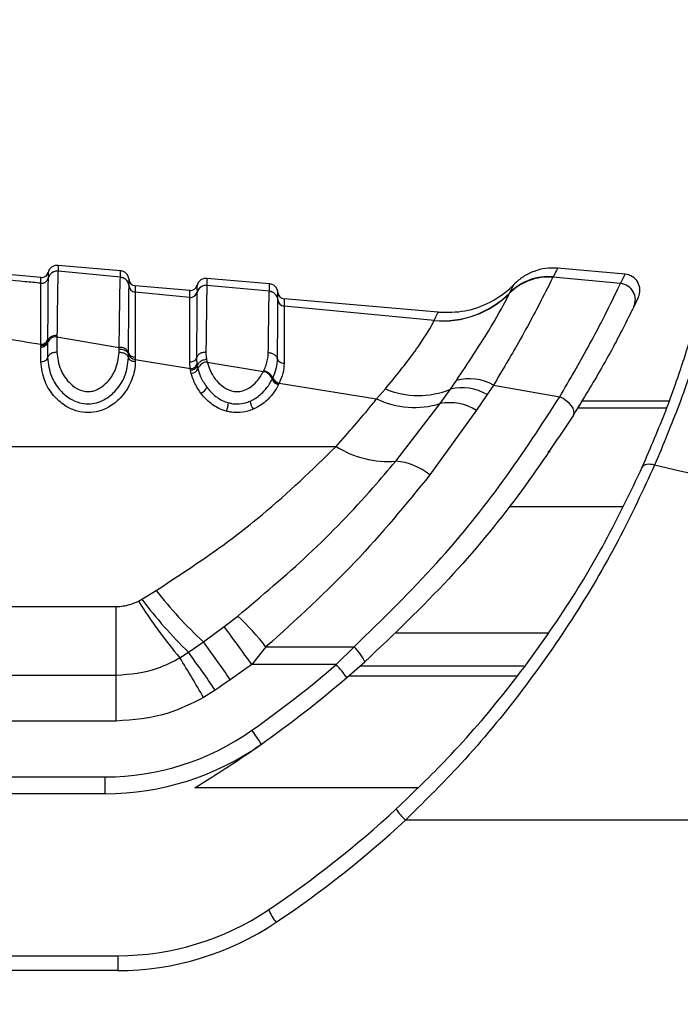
# Model space of a CAD drawing. Header units: millimetres. Extents: x 20 to 26560, y 16 to 18133.
# Tile 35 of 106: x 9277 to 9326, y 5426 to 5499. Entities that reach past the tile are written whole.
import ezdxf

# ---------------------------------------------------------------- set-up
doc = ezdxf.new("R2010")
doc.units = ezdxf.units.MM
doc.header["$LTSCALE"] = 2
doc.layers.add('COMPONENT_GEOMETRY', color=7, linetype='Continuous')
doc.styles.add('SLDTEXTSTYLE0', font='TXT', dxfattribs={"width": 0.75})
doc.dimstyles.new('SLDDIMSTYLE1', dxfattribs={"dimtxt": 150, "dimasz": 6.604, "dimexe": 0, "dimexo": 0.0625, "dimgap": 37.5, "dimtad": 0, "dimtih": 1, "dimtoh": 1, "dimdec": 0, "dimrnd": 1e-09, "dimzin": 12, "dimdsep": 46, "dimtxsty": 'SLDTEXTSTYLE0', "dimsah": 1, "dimcen": 0.09, "dimadec": 0, "dimazin": 3, "dimtfac": 1, "dimtdec": 0, "dimtofl": 0, "dimtmove": 0, "dimatfit": 3, "dimfxl": 1, "dimfrac": 2, "dimtolj": 1, "dimtzin": 12, "dimarcsym": 0})

# ---------------------------------------------------------------- blocks, each defined once
blk = doc.blocks.new('_D_4')
at = {"layer": 'COMPONENT_GEOMETRY', "color": 7}
for p, q in [((16972.576, 6060.779), (14872.646, 6060.779)), ((14878.996, 6060.779), (14878.996, 4124.126)), ((14578.892, 4093.657), (14533.189, 4093.657)), ((14533.189, 4093.657), (14533.189, 3855.532)), ((15179.1, 4093.657), (15224.804, 4093.657)), ((15224.804, 4093.657), (15224.804, 3855.532)), ((14533.189, 3855.532), (14578.892, 3855.532)), ((15224.804, 3855.532), (15179.1, 3855.532)), ((14878.996, 1694.451), (14878.996, 3631.105)), ((9296, 1694.451), (14885.346, 1694.451))]:
    blk.add_line(p, q, dxfattribs=at)
for points in [[(14878.996, 6060.779), (14877.98, 6054.175), (14880.012, 6054.175)], [(14878.996, 1694.451), (14880.012, 1701.055), (14877.98, 1701.055)]]:
    blk.add_solid(points, dxfattribs=at)
at = {"layer": 'COMPONENT_GEOMETRY', "color": 7, "char_height": 150, "attachment_point": 1, "style": 'SLDTEXTSTYLE0'}
for s, insert in [('7\'1.95"', (14578.892, 4048.892)), ('2183mm', (14469.83, 3824.465))]:
    blk.add_mtext(s, dxfattribs=dict(at, insert=insert))

msp = doc.modelspace()

# ---------------------------------------------------------------- linework, layer by layer
at = {"color": 7, "linetype": 'Continuous', "lineweight": 25}
for p, q in [((9284.26, 5479.998), (9279.655, 5480.401)), ((9321.537, 5479.748), (9316.544, 5480.185)), ((9278.389, 5479.508), (9274.352, 5479.861)), ((9278.917, 5479.449), (9278.916, 5479.443)), ((9278.917, 5479.453), (9278.917, 5479.449)), ((9279.655, 5479.969), (9279.655, 5479.963)), ((9284.26, 5479.527), (9279.655, 5479.963)), ((9284.26, 5479.521), (9284.26, 5479.527)), ((9295.26, 5479.036), (9290.655, 5479.439)), ((9316.214, 5479.528), (9316.21, 5479.518)), ((9321.201, 5479.051), (9316.21, 5479.518)), ((9316.225, 5479.549), (9316.214, 5479.528)), ((9321.201, 5479.051), (9321.537, 5479.748)), ((9278.389, 5479.078), (9278.389, 5479.081)), ((9278.389, 5479.072), (9278.389, 5479.078)), ((9284.897, 5478.881), (9284.897, 5478.887)), ((9284.897, 5478.878), (9284.897, 5478.881)), ((9289.389, 5478.545), (9285.352, 5478.899)), ((9290.655, 5478.926), (9290.655, 5478.921)), ((9295.26, 5478.486), (9290.655, 5478.921)), ((9285.352, 5478.43), (9285.352, 5478.425)), ((9285.352, 5478.425), (9285.352, 5478.421)), ((9289.389, 5478.039), (9285.352, 5478.421)), ((9289.389, 5478.035), (9289.389, 5478.039)), ((9289.389, 5478.03), (9289.389, 5478.035)), ((9289.917, 5478.406), (9289.916, 5478.401)), ((9289.917, 5478.41), (9289.917, 5478.406)), ((9295.26, 5478.48), (9295.26, 5478.486)), ((9313.01, 5478.348), (9313.015, 5478.359)), ((9313.015, 5478.359), (9313.027, 5478.382)), ((9322.514, 5478.035), (9322.174, 5477.332)), ((9295.897, 5477.841), (9295.897, 5477.846)), ((9295.897, 5477.838), (9295.897, 5477.841)), ((9307.742, 5476.94), (9296.352, 5477.936)), ((9296.352, 5477.39), (9296.352, 5477.384)), ((9296.352, 5477.384), (9296.352, 5477.381)), ((9307.43, 5476.338), (9296.352, 5477.381)), ((9307.425, 5476.32), (9307.43, 5476.338)), ((9279.572, 5475.232), (9279.571, 5475.114)), ((9279.571, 5475.114), (9279.571, 5473.988)), ((9279.571, 5475.114), (9284.171, 5474.345)), ((9278.387, 5474.382), (9278.388, 5474.497)), ((9278.387, 5473.283), (9278.387, 5474.382)), ((9278.388, 5474.497), (9278.388, 5474.575)), ((9278.881, 5474.88), (9278.88, 5474.802)), ((9278.88, 5474.803), (9278.88, 5474.687)), ((9278.88, 5474.687), (9278.88, 5473.577)), ((9284.171, 5473.988), (9284.171, 5474.228)), ((9284.861, 5473.813), (9284.861, 5473.927)), ((9284.861, 5473.577), (9284.861, 5473.814)), ((9285.353, 5473.626), (9285.354, 5473.439)), ((9285.354, 5473.439), (9285.354, 5473.283)), ((9285.354, 5473.439), (9289.427, 5472.775)), ((9289.917, 5473.1), (9289.936, 5472.983)), ((9289.936, 5472.983), (9289.981, 5472.772)), ((9290.621, 5473.454), (9290.66, 5473.262)), ((9290.66, 5473.262), (9294.827, 5472.568)), ((9289.447, 5472.651), (9289.427, 5472.775)), ((9289.496, 5472.423), (9289.447, 5472.651)), ((9294.827, 5472.568), (9294.857, 5472.631)), ((9295.473, 5471.997), (9295.507, 5472.066)), ((9295.507, 5472.066), (9295.525, 5472.104)), ((9295.972, 5471.667), (9295.935, 5471.593)), ((9295.991, 5471.708), (9295.972, 5471.667)), ((9295.991, 5471.708), (9303.185, 5470.542)), ((9308.634, 5471.258), (9309.078, 5471.893)), ((9311.811, 5471.556), (9311.348, 5470.859)), ((9311.811, 5471.556), (9316.707, 5470.688)), ((9303.185, 5470.542), (9303.832, 5471.279)), ((9307.885, 5470.199), (9308.634, 5471.258)), ((9311.348, 5470.859), (9310.571, 5469.697)), ((9304.6, 5465.946), (9307.885, 5470.199)), ((9318.375, 5470.402), (9324.796, 5470.402)), ((9310.571, 5469.697), (9307.12, 5464.935)), ((9244.691, 5467.036), (9300.192, 5467.036)), ((9285.842, 5455.748), (9286.903, 5456.406)), ((9285.594, 5455.609), (9285.842, 5455.748)), ((9246.782, 5455.217), (9283.937, 5455.217)), ((9283.937, 5450.137), (9283.937, 5455.217)), ((9291.914, 5453.733), (9292.925, 5454.512)), ((9290.385, 5452.617), (9291.914, 5453.733)), ((9289.292, 5451.834), (9290.385, 5452.617)), ((9288.654, 5451.424), (9289.292, 5451.834)), ((9295.013, 5452.225), (9293.965, 5450.922)), ((9295.013, 5452.225), (9301.514, 5452.225)), ((9301.514, 5452.225), (9300.203, 5450.922)), ((9300.984, 5449.969), (9302.314, 5451.131)), ((9293.965, 5450.922), (9292.376, 5449.81)), ((9300.203, 5450.922), (9293.965, 5450.922)), ((9246.782, 5450.137), (9283.937, 5450.137)), ((9283.937, 5446.75), (9283.937, 5450.137)), ((9291.263, 5449.043), (9290.402, 5448.497)), ((9283.937, 5446.75), (9246.782, 5446.75)), ((9233.66, 5442.635), (9283.136, 5442.635)), ((9283.136, 5441.393), (9283.136, 5442.635)), ((9283.136, 5441.393), (9233.66, 5441.393)), ((9383.435, 5439.434), (9305.308, 5439.434)), ((9229.66, 5429.434), (9284.06, 5429.434)), ((9284.06, 5429.434), (9284.06, 5428.338)), ((9284.06, 5428.338), (9229.66, 5428.338))]:
    msp.add_line(p, q, dxfattribs=at)
at = {"color": 8, "linetype": 'Continuous', "lineweight": 25}
for p, q in [((9289.917, 5478.918), (9289.917, 5478.915)), ((9318.056, 5469.883), (9324.613, 5469.883)), ((9312.999, 5462.596), (9321.356, 5462.596)), ((9304.617, 5453.265), (9315.845, 5453.265)), ((9314.06, 5450.806), (9301.947, 5450.806)), ((9301.13, 5450.094), (9313.543, 5450.094)), ((9306.212, 5441.829), (9289.75, 5441.829))]:
    msp.add_line(p, q, dxfattribs=at)
at = {"color": 7, "linetype": 'Continuous', "lineweight": 25, "flags": 128}
for points in [[(9317.722, 5469.349), (9317.772, 5469.49), (9317.762, 5469.658), (9317.694, 5469.845), (9317.572, 5470.04), (9317.401, 5470.231), (9317.192, 5470.41), (9316.957, 5470.565), (9316.707, 5470.688)], [(9323.715, 5465.645), (9323.559, 5465.686), (9323.407, 5465.71), (9323.264, 5465.716), (9323.133, 5465.705), (9323.019, 5465.676), (9322.924, 5465.631), (9322.852, 5465.571), (9322.803, 5465.497)]]:
    msp.add_lwpolyline(points, dxfattribs=at)
at = {"color": 7, "linetype": 'Continuous', "lineweight": 25}
for centre, radius, start, end in [((9278.433, 5479.579), 0.5, 264.97875, 345.33417), ((9278.433, 5479.57), 0.5, 265.00308, 345.33833), ((9279.593, 5479.266), 0.7, 84.97124, 165.35687), ((9284.2, 5478.83), 0.699, 4.67178, 85.07883), ((9315.85, 5475.541), 3.994, 84.83396, 135.33008), ((9315.854, 5475.552), 3.993, 84.82475, 135.31619), ((9315.864, 5475.575), 3.991, 84.81052, 135.30579), ((9321.432, 5478.553), 1.2, 334.43657, 85), ((9285.395, 5478.928), 0.499, 184.67172, 265.07874), ((9285.395, 5478.919), 0.5, 184.69504, 265.06787), ((9290.593, 5478.224), 0.7, 84.96748, 165.33833), ((9321.095, 5477.856), 1.199, 334.08419, 84.96717), ((9289.433, 5478.537), 0.5, 264.97477, 345.32069), ((9289.433, 5478.528), 0.5, 264.98976, 345.32035), ((9295.2, 5477.789), 0.699, 4.68473, 85.09192), ((9308.056, 5483.27), 6.979, 264.80571, 315.28289), ((9308.061, 5483.294), 6.985, 264.81944, 315.30965), ((9296.395, 5477.887), 0.499, 184.68465, 265.09181), ((9296.395, 5477.879), 0.499, 184.7036, 265.08128), ((9279.507, 5474.445), 0.672, 84.59932, 158.91578), ((9278.433, 5474.86), 0.48, 264.59932, 338.91578), ((9278.434, 5475.051), 0.479, 264.50452, 339.07421), ((9284.237, 5473.675), 0.674, 22.00738, 95.6068), ((9285.309, 5474.105), 0.481, 201.6492, 275.34955), ((9289.433, 5473.298), 0.523, 269.27413, 337.66087), ((9290.703, 5472.487), 0.776, 93.17071, 158.49119), ((9289.466, 5472.977), 0.555, 273.12236, 338.24688), ((9294.632, 5471.696), 0.893, 19.67195, 77.43163), ((9296.075, 5472.218), 0.641, 200.18969, 257.44388), ((9296.112, 5472.323), 0.627, 200.48541, 258.89574), ((9310.043, 5468.47), 3.557, 60.19136, 105.7429), ((9289.933, 5471.638), 0.736, 291.60222, 341.80172), ((9306.258, 5477.053), 6.264, 247.20463, 292.29243), ((9309.498, 5467.702), 3.659, 59.63546, 103.6556), ((9290.117, 5470.481), 2.139, 336.74202, 353.93357), ((9295.267, 5470.603), 1.452, 189.10345, 214.5169), ((9305.967, 5476.301), 6.396, 244.21513, 287.44841), ((9308.571, 5466.438), 3.823, 58.46172, 100.33969), ((9304.012, 5473.029), 7.107, 237.48561, 274.74793), ((9304.17, 5461.233), 4.733, 51.4564, 84.7868), ((9309.741, 5473.904), 28.771, 217.4582, 227.72078), ((9318.311, 5476.317), 38.72, 212.33274, 220.00896), ((9312.795, 5476.025), 33.728, 216.95391, 225.82585), ((9280.1, 5440.708), 18.842, 37.67668, 47.1039), ((9208.253, 5390.545), 104.842, 35.16162, 37.06316), ((9202.029, 5387.871), 109.54, 34.43305, 36.23309), ((9199.205, 5386.124), 111.505, 34.35147, 36.10745), ((9299.332, 5449.791), 3.269, 24.21062, 48.12123), ((9181.732, 5385.58), 125.569, 30.06943, 31.62518), ((9245.327, 5514.999), 84.364, 305.21714, 310.5774), ((9290, 5441.771), 13.705, 36.73414, 41.88688), ((9245.327, 5514.957), 85.564, 305.21714, 310.5774), ((9283.136, 5461.435), 18.8, 270, 305.21714), ((9281.504, 5436.887), 15.493, 31.81285, 36.37941), ((9283.136, 5461.393), 20, 270, 305.21714), ((9245.327, 5514.957), 85.564, 301.27769, 305.21714), ((9251.86, 5497.434), 77.8, 303.85503, 312.70802), ((9308.228, 5442.51), 4.242, 211.95692, 226.48397), ((9251.86, 5497.338), 78.8, 303.85503, 312.70802), ((9284.06, 5449.434), 20, 270, 303.85503), ((9299.91, 5435.024), 5.197, 205.04231, 216.98513), ((9284.06, 5449.338), 21, 270, 303.85503)]:
    msp.add_arc(centre, radius, start, end, dxfattribs=at)
for points, knots in [([(9279.655, 5480.401), (9279.563, 5480.398), (9279.378, 5480.393), (9279.133, 5480.252), (9278.979, 5480.067), (9278.933, 5479.93), (9278.917, 5479.88)], [0, 0, 0, 0, 0.279636, 0.559272, 0.838908, 1, 1, 1, 1]), ([(9279.655, 5480.401), (9279.655, 5480.401), (9279.655, 5480.399), (9279.655, 5480.37), (9279.655, 5480.278), (9279.655, 5480.158), (9279.655, 5480.022), (9279.655, 5479.969)], [0, 0, 0, 0, 0.04475, 0.348076, 0.499734, 0.80312, 1, 1, 1, 1]), ([(9316.544, 5480.185), (9316.538, 5480.174), (9316.522, 5480.14), (9316.345, 5479.788), (9316.225, 5479.549)], [0, 0, 0, 0, 0.32125, 1, 1, 1, 1]), ([(9278.389, 5479.081), (9277.989, 5479.119), (9276.643, 5479.247), (9275.297, 5479.375), (9274.352, 5479.465)], [0, 0, 0, 0, 0.297159, 1, 1, 1, 1]), ([(9278.389, 5479.081), (9278.389, 5479.163), (9278.389, 5479.291), (9278.389, 5479.461), (9278.389, 5479.488), (9278.389, 5479.508)], [0, 0, 0, 0, 0.315656, 0.498077, 1, 1, 1, 1]), ([(9278.916, 5479.443), (9278.916, 5479.432), (9278.911, 5479.278), (9278.903, 5478.569), (9278.891, 5476.926), (9278.885, 5475.777), (9278.881, 5475.002), (9278.881, 5474.88)], [0, 0, 0, 0, 0.038183, 0.500666, 0.703622, 0.953369, 1, 1, 1, 1]), ([(9279.655, 5479.969), (9279.563, 5479.966), (9279.378, 5479.961), (9279.133, 5479.821), (9278.979, 5479.635), (9278.933, 5479.499), (9278.917, 5479.449)], [0, 0, 0, 0, 0.279621, 0.559243, 0.838864, 1, 1, 1, 1]), ([(9278.917, 5479.88), (9278.917, 5479.86), (9278.917, 5479.833), (9278.917, 5479.663), (9278.917, 5479.534), (9278.917, 5479.453)], [0, 0, 0, 0, 0.5019241, 0.6843452, 1, 1, 1, 1]), ([(9279.655, 5479.963), (9279.653, 5479.937), (9279.645, 5479.829), (9279.633, 5479.41), (9279.618, 5478.662), (9279.599, 5477.492), (9279.583, 5476.204), (9279.572, 5475.232)], [0, 0, 0, 0, 0.078702, 0.324589, 0.496687, 0.620034, 1, 1, 1, 1]), ([(9284.171, 5474.345), (9284.181, 5475.266), (9284.197, 5476.648), (9284.215, 5477.848), (9284.236, 5478.959), (9284.249, 5479.277), (9284.26, 5479.521)], [0, 0, 0, 0, 0.3284656, 0.4926175, 0.6101764, 1, 1, 1, 1]), ([(9284.26, 5479.527), (9284.26, 5479.546), (9284.26, 5479.654), (9284.26, 5479.777), (9284.26, 5479.908), (9284.26, 5479.984), (9284.26, 5479.994), (9284.26, 5479.998)], [0, 0, 0, 0, 0.061922, 0.352279, 0.497453, 0.787868, 1, 1, 1, 1]), ([(9284.897, 5479.357), (9284.889, 5479.409), (9284.868, 5479.551), (9284.749, 5479.761), (9284.532, 5479.943), (9284.351, 5479.98), (9284.26, 5479.998)], [0, 0, 0, 0, 0.161092, 0.440728, 0.720364, 1, 1, 1, 1]), ([(9284.897, 5478.881), (9284.889, 5478.933), (9284.868, 5479.076), (9284.748, 5479.285), (9284.531, 5479.466), (9284.35, 5479.503), (9284.26, 5479.521)], [0, 0, 0, 0, 0.161045, 0.440696, 0.720348, 1, 1, 1, 1]), ([(9290.655, 5479.439), (9290.563, 5479.436), (9290.378, 5479.431), (9290.133, 5479.29), (9289.979, 5479.104), (9289.933, 5478.968), (9289.917, 5478.918)], [0, 0, 0, 0, 0.279636, 0.559272, 0.838908, 1, 1, 1, 1]), ([(9290.655, 5479.439), (9290.655, 5479.434), (9290.655, 5479.423), (9290.655, 5479.322), (9290.655, 5479.157), (9290.655, 5478.997), (9290.655, 5478.926)], [0, 0, 0, 0, 0.2211371, 0.4996836, 0.7787658, 1, 1, 1, 1]), ([(9316.21, 5479.518), (9316.016, 5479.137), (9315.632, 5478.381), (9313.999, 5475.221), (9312.451, 5472.628), (9311.811, 5471.556)], [0, 0, 0, 0, 0.373601, 0.740943, 1, 1, 1, 1]), ([(9278.388, 5474.575), (9278.388, 5474.694), (9278.388, 5475.455), (9278.388, 5476.575), (9278.388, 5478.301), (9278.389, 5478.751), (9278.389, 5479.072)], [0, 0, 0, 0, 0.046606, 0.296296, 0.499313, 1, 1, 1, 1]), ([(9284.861, 5473.927), (9284.862, 5474.102), (9284.866, 5474.951), (9284.872, 5476.166), (9284.884, 5478.038), (9284.892, 5478.526), (9284.897, 5478.878)], [0, 0, 0, 0, 0.062027, 0.301058, 0.495826, 1, 1, 1, 1]), ([(9284.897, 5478.887), (9284.897, 5479.021), (9284.897, 5479.203), (9284.897, 5479.332), (9284.897, 5479.347), (9284.897, 5479.357)], [0, 0, 0, 0, 0.497444, 0.671476, 1, 1, 1, 1]), ([(9285.352, 5478.899), (9285.352, 5478.889), (9285.352, 5478.874), (9285.352, 5478.745), (9285.352, 5478.564), (9285.352, 5478.43)], [0, 0, 0, 0, 0.328526, 0.5025574, 1, 1, 1, 1]), ([(9290.655, 5478.926), (9290.563, 5478.924), (9290.378, 5478.919), (9290.133, 5478.778), (9289.979, 5478.593), (9289.933, 5478.456), (9289.917, 5478.406)], [0, 0, 0, 0, 0.279624, 0.559248, 0.838872, 1, 1, 1, 1]), ([(9289.917, 5478.915), (9289.917, 5478.905), (9289.917, 5478.889), (9289.916, 5478.75), (9289.917, 5478.555), (9289.917, 5478.41)], [0, 0, 0, 0, 0.323837, 0.493792, 1, 1, 1, 1]), ([(9290.655, 5478.921), (9290.651, 5478.847), (9290.637, 5478.553), (9290.611, 5477.089), (9290.587, 5474.891), (9290.577, 5473.989)], [0, 0, 0, 0, 0.167171, 0.658602, 1, 1, 1, 1]), ([(9295.26, 5478.486), (9295.26, 5478.564), (9295.26, 5478.735), (9295.26, 5478.909), (9295.26, 5479.018), (9295.26, 5479.03), (9295.26, 5479.036)], [0, 0, 0, 0, 0.229155, 0.497999, 0.767356, 1, 1, 1, 1]), ([(9295.897, 5478.394), (9295.889, 5478.446), (9295.868, 5478.589), (9295.749, 5478.799), (9295.532, 5478.98), (9295.351, 5479.017), (9295.26, 5479.036)], [0, 0, 0, 0, 0.161092, 0.440728, 0.720364, 1, 1, 1, 1]), ([(9307.742, 5476.94), (9308.402, 5476.936), (9309.723, 5476.929), (9311.606, 5477.618), (9312.762, 5478.427), (9313.285, 5478.947), (9313.343, 5479.005)], [0, 0, 0, 0, 0.320009, 0.640018, 0.960026, 1, 1, 1, 1]), ([(9313.027, 5478.382), (9313.169, 5478.662), (9313.335, 5478.988), (9313.342, 5479.003), (9313.343, 5479.005)], [0, 0, 0, 0, 0.858737, 1, 1, 1, 1]), ([(9316.707, 5470.688), (9317.439, 5471.948), (9319.059, 5474.736), (9320.656, 5477.94), (9321.019, 5478.68), (9321.201, 5479.051)], [0, 0, 0, 0, 0.291567, 0.64553, 1, 1, 1, 1]), ([(9285.352, 5478.421), (9285.352, 5478.414), (9285.352, 5478.264), (9285.353, 5477.537), (9285.353, 5475.809), (9285.354, 5474.621), (9285.353, 5473.796), (9285.353, 5473.626)], [0, 0, 0, 0, 0.023785, 0.504037, 0.698785, 0.937924, 1, 1, 1, 1]), ([(9289.388, 5473.273), (9289.388, 5474.054), (9289.388, 5475.341), (9289.388, 5477.208), (9289.389, 5477.687), (9289.389, 5478.03)], [0, 0, 0, 0, 0.305943, 0.504043, 1, 1, 1, 1]), ([(9289.389, 5478.039), (9289.389, 5478.184), (9289.389, 5478.378), (9289.389, 5478.518), (9289.389, 5478.535), (9289.389, 5478.545)], [0, 0, 0, 0, 0.498522, 0.665896, 1, 1, 1, 1]), ([(9289.916, 5478.401), (9289.916, 5478.399), (9289.912, 5478.246), (9289.904, 5477.527), (9289.893, 5475.686), (9289.887, 5474.369), (9289.883, 5473.57)], [0, 0, 0, 0, 0.007962, 0.495763, 0.693873, 1, 1, 1, 1]), ([(9295.185, 5473.94), (9295.195, 5474.813), (9295.212, 5476.306), (9295.234, 5477.644), (9295.249, 5478.276), (9295.257, 5478.429), (9295.26, 5478.48)], [0, 0, 0, 0, 0.360245, 0.616478, 0.87209, 1, 1, 1, 1]), ([(9295.897, 5477.841), (9295.889, 5477.893), (9295.868, 5478.035), (9295.748, 5478.244), (9295.531, 5478.425), (9295.35, 5478.462), (9295.26, 5478.48)], [0, 0, 0, 0, 0.161052, 0.440701, 0.720351, 1, 1, 1, 1]), ([(9295.897, 5477.846), (9295.897, 5478.003), (9295.897, 5478.211), (9295.897, 5478.364), (9295.897, 5478.382), (9295.897, 5478.394)], [0, 0, 0, 0, 0.498209, 0.65934, 1, 1, 1, 1]), ([(9309.078, 5471.893), (9309.94, 5473.198), (9311.654, 5475.792), (9312.732, 5477.798), (9312.939, 5478.207), (9313.01, 5478.348)], [0, 0, 0, 0, 0.398656, 0.792447, 1, 1, 1, 1]), ([(9295.867, 5473.495), (9295.869, 5473.871), (9295.873, 5474.757), (9295.883, 5476.508), (9295.891, 5477.56), (9295.896, 5477.796), (9295.897, 5477.838)], [0, 0, 0, 0, 0.155855, 0.367463, 0.888474, 1, 1, 1, 1]), ([(9296.352, 5477.936), (9296.352, 5477.924), (9296.352, 5477.906), (9296.352, 5477.753), (9296.352, 5477.546), (9296.352, 5477.39)], [0, 0, 0, 0, 0.340661, 0.501792, 1, 1, 1, 1]), ([(9296.352, 5477.381), (9296.352, 5477.341), (9296.352, 5477.117), (9296.353, 5476.1), (9296.354, 5474.401), (9296.353, 5473.54), (9296.353, 5473.175)], [0, 0, 0, 0, 0.1114205, 0.6322798, 0.8440097, 1, 1, 1, 1]), ([(9322.174, 5477.332), (9322, 5476.977), (9321.65, 5476.265), (9320.062, 5473.196), (9318.452, 5470.549), (9317.722, 5469.349)], [0, 0, 0, 0, 0.352553, 0.706371, 1, 1, 1, 1]), ([(9307.43, 5476.338), (9307.521, 5476.511), (9307.703, 5476.863), (9307.729, 5476.914), (9307.742, 5476.94)], [0, 0, 0, 0, 0.493573, 1, 1, 1, 1]), ([(9303.832, 5471.279), (9304.593, 5472.216), (9305.57, 5473.417), (9306.782, 5475.155), (9307.303, 5476.023), (9307.405, 5476.271), (9307.425, 5476.32)], [0, 0, 0, 0, 0.369773, 0.474126, 0.896691, 1, 1, 1, 1]), ([(9327.464, 5475.917), (9327.33, 5475.48), (9327.062, 5474.606), (9325.793, 5470.655), (9324.35, 5467.176), (9323.715, 5465.645)], [0, 0, 0, 0, 0.358898, 0.717892, 1, 1, 1, 1]), ([(9274.354, 5475.234), (9274.806, 5475.16), (9276.15, 5474.94), (9277.495, 5474.721), (9278.388, 5474.575)], [0, 0, 0, 0, 0.336503, 1, 1, 1, 1]), ([(9279.572, 5475.232), (9279.48, 5475.225), (9279.296, 5475.21), (9279.064, 5475.09), (9278.926, 5474.944), (9278.893, 5474.84), (9278.88, 5474.803)], [0, 0, 0, 0, 0.279684, 0.559369, 0.839055, 1, 1, 1, 1]), ([(9322.803, 5465.497), (9323.421, 5466.944), (9324.827, 5470.238), (9326.047, 5473.971), (9326.295, 5474.796), (9326.418, 5475.209)], [0, 0, 0, 0, 0.281295, 0.64019, 1, 1, 1, 1]), ([(9284.171, 5474.228), (9284.171, 5474.229), (9284.171, 5474.268), (9284.171, 5474.307), (9284.171, 5474.345)], [0, 0, 0, 0, 0.009627, 1, 1, 1, 1]), ([(9279.571, 5473.988), (9279.479, 5473.981), (9279.296, 5473.966), (9279.064, 5473.852), (9278.926, 5473.712), (9278.893, 5473.613), (9278.88, 5473.577)], [0, 0, 0, 0, 0.279636, 0.559272, 0.838908, 1, 1, 1, 1]), ([(9279.571, 5473.988), (9279.623, 5473.56), (9279.717, 5472.797), (9280.312, 5471.871), (9280.936, 5471.343), (9281.46, 5471.116), (9281.913, 5471.062), (9282.363, 5471.142), (9282.85, 5471.378), (9283.421, 5471.874), (9284.015, 5472.772), (9284.113, 5473.534), (9284.171, 5473.988)], [0, 0, 0, 0, 0.181549, 0.323795, 0.40885, 0.462296, 0.504185, 0.545984, 0.60056, 0.677304, 0.807908, 1, 1, 1, 1]), ([(9284.171, 5474.228), (9284.262, 5474.221), (9284.446, 5474.206), (9284.678, 5474.091), (9284.815, 5473.95), (9284.849, 5473.85), (9284.861, 5473.814)], [0, 0, 0, 0, 0.279619, 0.559239, 0.838858, 1, 1, 1, 1]), ([(9284.171, 5473.988), (9284.262, 5473.981), (9284.446, 5473.966), (9284.678, 5473.852), (9284.815, 5473.712), (9284.849, 5473.613), (9284.861, 5473.577)], [0, 0, 0, 0, 0.279636, 0.559272, 0.838908, 1, 1, 1, 1]), ([(9285.354, 5473.439), (9285.295, 5473.449), (9285.178, 5473.471), (9285.025, 5473.557), (9284.908, 5473.673), (9284.877, 5473.766), (9284.861, 5473.813)], [0, 0, 0, 0, 0.249979, 0.499967, 0.749972, 1, 1, 1, 1]), ([(9290.577, 5473.989), (9290.486, 5473.982), (9290.302, 5473.968), (9290.069, 5473.852), (9289.93, 5473.709), (9289.895, 5473.607), (9289.883, 5473.57)], [0, 0, 0, 0, 0.279647, 0.559295, 0.838942, 1, 1, 1, 1]), ([(9290.577, 5473.989), (9290.578, 5473.93), (9290.579, 5473.812), (9290.594, 5473.634), (9290.612, 5473.514), (9290.621, 5473.454)], [0, 0, 0, 0, 0.335805, 0.671409, 1, 1, 1, 1]), ([(9294.857, 5472.631), (9294.871, 5472.662), (9294.948, 5472.83), (9295.06, 5473.136), (9295.162, 5473.544), (9295.177, 5473.808), (9295.185, 5473.94)], [0, 0, 0, 0, 0.0699535, 0.379787, 0.6898702, 1, 1, 1, 1]), ([(9295.867, 5473.495), (9295.856, 5473.534), (9295.824, 5473.639), (9295.689, 5473.789), (9295.46, 5473.913), (9295.276, 5473.931), (9295.185, 5473.94)], [0, 0, 0, 0, 0.16106, 0.440707, 0.720353, 1, 1, 1, 1]), ([(9285.354, 5473.283), (9285.353, 5473.235), (9285.347, 5472.749), (9285.123, 5471.816), (9284.413, 5470.687), (9283.517, 5469.959), (9282.675, 5469.606), (9281.869, 5469.493), (9281.021, 5469.612), (9280.142, 5470.006), (9279.281, 5470.758), (9278.554, 5471.907), (9278.447, 5472.796), (9278.387, 5473.283)], [0, 0, 0, 0, 0.0151759, 0.1540156, 0.2879277, 0.3801861, 0.4401026, 0.4996209, 0.5608333, 0.6300646, 0.7229901, 0.8483361, 1, 1, 1, 1]), ([(9278.88, 5473.577), (9278.935, 5473.121), (9279.034, 5472.295), (9279.692, 5471.242), (9280.447, 5470.573), (9281.184, 5470.238), (9281.869, 5470.14), (9282.518, 5470.232), (9283.223, 5470.532), (9284.005, 5471.179), (9284.7, 5472.258), (9284.804, 5473.115), (9284.861, 5473.577)], [0, 0, 0, 0, 0.15944, 0.28915, 0.381199, 0.445786, 0.500416, 0.553519, 0.609166, 0.699962, 0.838274, 1, 1, 1, 1]), ([(9289.427, 5472.775), (9289.418, 5472.839), (9289.395, 5473.007), (9289.39, 5473.171), (9289.388, 5473.273)], [0, 0, 0, 0, 0.381074, 1, 1, 1, 1]), ([(9289.883, 5473.57), (9289.885, 5473.474), (9289.888, 5473.319), (9289.909, 5473.16), (9289.917, 5473.1)], [0, 0, 0, 0, 0.6183, 1, 1, 1, 1]), ([(9290.621, 5473.454), (9290.53, 5473.439), (9290.348, 5473.407), (9290.118, 5473.272), (9289.981, 5473.121), (9289.948, 5473.02), (9289.936, 5472.983)], [0, 0, 0, 0, 0.279745, 0.559492, 0.839241, 1, 1, 1, 1]), ([(9290.66, 5473.262), (9290.792, 5472.884), (9290.996, 5472.297), (9291.584, 5471.616), (9292.062, 5471.28), (9292.498, 5471.116), (9292.875, 5471.062), (9293.328, 5471.129), (9293.858, 5471.376), (9294.419, 5471.868), (9294.681, 5472.318), (9294.827, 5472.568)], [0, 0, 0, 0, 0.231984, 0.360069, 0.466873, 0.51259, 0.572217, 0.631946, 0.711676, 0.840177, 1, 1, 1, 1]), ([(9295.525, 5472.104), (9295.62, 5472.335), (9295.815, 5472.809), (9295.849, 5473.262), (9295.867, 5473.495)], [0, 0, 0, 0, 0.48654, 1, 1, 1, 1]), ([(9296.353, 5473.175), (9296.336, 5472.929), (9296.301, 5472.453), (9296.092, 5471.952), (9295.991, 5471.708)], [0, 0, 0, 0, 0.514824, 1, 1, 1, 1]), ([(9290.204, 5470.953), (9290.022, 5471.229), (9289.707, 5471.706), (9289.559, 5472.21), (9289.496, 5472.423)], [0, 0, 0, 0, 0.576286, 1, 1, 1, 1]), ([(9289.981, 5472.772), (9290.039, 5472.572), (9290.175, 5472.105), (9290.465, 5471.662), (9290.632, 5471.408)], [0, 0, 0, 0, 0.426364, 1, 1, 1, 1]), ([(9294.857, 5472.631), (9294.943, 5472.601), (9295.116, 5472.542), (9295.335, 5472.375), (9295.465, 5472.207), (9295.496, 5472.104), (9295.507, 5472.067)], [0, 0, 0, 0, 0.279668, 0.559337, 0.839005, 1, 1, 1, 1]), ([(9293.834, 5470.373), (9293.931, 5470.419), (9294.329, 5470.609), (9294.839, 5471.048), (9295.245, 5471.572), (9295.411, 5471.882), (9295.473, 5471.997)], [0, 0, 0, 0, 0.124287, 0.511412, 0.81784, 1, 1, 1, 1]), ([(9295.935, 5471.593), (9295.868, 5471.468), (9295.685, 5471.13), (9295.229, 5470.546), (9294.647, 5470.052), (9294.187, 5469.835), (9294.071, 5469.78)], [0, 0, 0, 0, 0.175438, 0.474731, 0.868035, 1, 1, 1, 1]), ([(9292.082, 5469.637), (9292.026, 5469.653), (9291.612, 5469.774), (9290.882, 5470.174), (9290.436, 5470.687), (9290.204, 5470.953)], [0, 0, 0, 0, 0.069549, 0.515215, 1, 1, 1, 1]), ([(9290.632, 5471.408), (9290.838, 5471.169), (9291.223, 5470.722), (9291.85, 5470.371), (9292.199, 5470.269), (9292.244, 5470.255)], [0, 0, 0, 0, 0.500878, 0.934932, 1, 1, 1, 1]), ([(9301.514, 5452.225), (9303.606, 5454.266), (9307.62, 5458.181), (9312.732, 5464.545), (9315.369, 5468.62), (9316.707, 5470.688)], [0, 0, 0, 0, 0.3490223, 0.6695796, 1, 1, 1, 1]), ([(9292.244, 5470.255), (9292.321, 5470.236), (9292.526, 5470.187), (9292.952, 5470.153), (9293.424, 5470.215), (9293.723, 5470.331), (9293.834, 5470.373)], [0, 0, 0, 0, 0.147341, 0.391101, 0.775571, 1, 1, 1, 1]), ([(9300.192, 5467.036), (9301.107, 5468.068), (9302.148, 5469.241), (9303.073, 5470.402), (9303.185, 5470.542)], [0, 0, 0, 0, 0.879479, 1, 1, 1, 1]), ([(9318.375, 5470.402), (9318.367, 5470.388), (9318.349, 5470.36), (9318.266, 5470.223), (9318.14, 5470.019), (9318.056, 5469.883)], [0, 0, 0, 0, 0.2501152, 0.5002303, 1, 1, 1, 1]), ([(9294.071, 5469.78), (9293.936, 5469.728), (9293.562, 5469.586), (9292.972, 5469.51), (9292.437, 5469.551), (9292.179, 5469.613), (9292.082, 5469.637)], [0, 0, 0, 0, 0.219455, 0.606408, 0.852957, 1, 1, 1, 1]), ([(9317.722, 5469.349), (9316.404, 5467.366), (9313.725, 5463.334), (9308.55, 5457.05), (9304.434, 5453.144), (9302.314, 5451.131)], [0, 0, 0, 0, 0.3195668, 0.6495312, 1, 1, 1, 1]), ([(9286.903, 5456.406), (9288.323, 5457.33), (9291.03, 5459.092), (9295.636, 5462.608), (9298.431, 5465.324), (9300.192, 5467.036)], [0, 0, 0, 0, 0.289895, 0.552414, 1, 1, 1, 1]), ([(9292.925, 5454.512), (9294.697, 5456), (9298.275, 5459.005), (9302.061, 5462.951), (9304.044, 5465.289), (9304.6, 5465.946)], [0, 0, 0, 0, 0.413759, 0.835317, 1, 1, 1, 1]), ([(9323.715, 5465.645), (9322.862, 5463.806), (9321.129, 5460.068), (9317.714, 5454.262), (9313.712, 5448.591), (9309.558, 5443.623), (9306.598, 5440.705), (9305.308, 5439.434)], [0, 0, 0, 0, 0.207126, 0.42092, 0.626857, 0.837345, 1, 1, 1, 1]), ([(9383.564, 5452.08), (9373.56, 5454.321), (9353.527, 5458.808), (9333.66, 5463.364), (9323.715, 5465.645)], [0, 0, 0, 0, 0.4994244, 1, 1, 1, 1]), ([(9307.12, 5464.935), (9305.337, 5462.75), (9301.718, 5458.316), (9297.27, 5454.275), (9295.013, 5452.225)], [0, 0, 0, 0, 0.492706, 1, 1, 1, 1]), ([(9304.629, 5440.265), (9305.903, 5441.488), (9308.786, 5444.258), (9312.891, 5449.034), (9316.809, 5454.436), (9320.217, 5460.065), (9321.932, 5463.668), (9322.803, 5465.497)], [0, 0, 0, 0, 0.163252, 0.36949, 0.579973, 0.786741, 1, 1, 1, 1]), ([(9283.937, 5455.217), (9283.944, 5455.217), (9284.291, 5455.218), (9284.871, 5455.289), (9285.388, 5455.518), (9285.594, 5455.609)], [0, 0, 0, 0, 0.012104, 0.6062998, 1, 1, 1, 1]), ([(9283.937, 5450.137), (9284.986, 5450.228), (9286.647, 5450.372), (9288.113, 5451.141), (9288.654, 5451.424)], [0, 0, 0, 0, 0.631475, 1, 1, 1, 1]), ([(9292.376, 5449.81), (9292.099, 5449.619), (9291.728, 5449.363), (9291.357, 5449.108), (9291.263, 5449.043)], [0, 0, 0, 0, 0.7455515, 1, 1, 1, 1]), ([(9290.402, 5448.497), (9289.519, 5448.049), (9287.493, 5447.022), (9285.22, 5446.848), (9283.937, 5446.75)], [0, 0, 0, 0, 0.435611, 1, 1, 1, 1])]:
    msp.add_open_spline(points, degree=3, knots=knots, dxfattribs=at)
for points in [[(9316.544, 5480.185), (9316.25, 5480.192), (9315.661, 5480.206), (9314.802, 5479.98), (9314.001, 5479.594), (9313.563, 5479.201), (9313.343, 5479.005)], [(9278.389, 5479.508), (9278.448, 5479.509), (9278.566, 5479.51), (9278.726, 5479.59), (9278.855, 5479.715), (9278.896, 5479.825), (9278.917, 5479.88)], [(9278.389, 5479.078), (9278.448, 5479.078), (9278.566, 5479.08), (9278.726, 5479.16), (9278.855, 5479.284), (9278.896, 5479.394), (9278.917, 5479.449)], [(9284.897, 5479.357), (9284.908, 5479.299), (9284.929, 5479.183), (9285.034, 5479.038), (9285.179, 5478.932), (9285.294, 5478.91), (9285.352, 5478.899)], [(9284.897, 5478.881), (9284.908, 5478.824), (9284.929, 5478.708), (9285.034, 5478.564), (9285.179, 5478.458), (9285.294, 5478.436), (9285.352, 5478.425)], [(9289.389, 5478.545), (9289.448, 5478.546), (9289.566, 5478.548), (9289.726, 5478.627), (9289.855, 5478.752), (9289.896, 5478.862), (9289.917, 5478.918)], [(9289.389, 5478.035), (9289.448, 5478.036), (9289.566, 5478.038), (9289.726, 5478.117), (9289.855, 5478.242), (9289.896, 5478.352), (9289.917, 5478.406)], [(9295.897, 5478.394), (9295.908, 5478.337), (9295.929, 5478.221), (9296.034, 5478.076), (9296.179, 5477.969), (9296.294, 5477.947), (9296.352, 5477.936)], [(9295.897, 5477.841), (9295.908, 5477.783), (9295.929, 5477.668), (9296.034, 5477.523), (9296.179, 5477.418), (9296.294, 5477.395), (9296.352, 5477.384)], [(9278.388, 5474.497), (9278.446, 5474.501), (9278.563, 5474.51), (9278.716, 5474.578), (9278.833, 5474.677), (9278.865, 5474.76), (9278.88, 5474.802)], [(9278.387, 5473.283), (9278.446, 5473.287), (9278.563, 5473.296), (9278.716, 5473.361), (9278.833, 5473.457), (9278.865, 5473.537), (9278.88, 5473.577)], [(9285.354, 5473.283), (9285.295, 5473.287), (9285.178, 5473.296), (9285.025, 5473.361), (9284.908, 5473.457), (9284.876, 5473.537), (9284.861, 5473.577)], [(9289.388, 5473.273), (9289.446, 5473.277), (9289.563, 5473.284), (9289.717, 5473.351), (9289.835, 5473.447), (9289.867, 5473.529), (9289.883, 5473.57)], [(9289.936, 5472.984), (9289.92, 5472.943), (9289.889, 5472.862), (9289.773, 5472.758), (9289.621, 5472.679), (9289.505, 5472.66), (9289.447, 5472.65)], [(9295.867, 5473.495), (9295.882, 5473.452), (9295.911, 5473.367), (9296.027, 5473.263), (9296.178, 5473.191), (9296.295, 5473.18), (9296.353, 5473.175)], [(9295.507, 5472.066), (9295.522, 5472.024), (9295.551, 5471.941), (9295.662, 5471.823), (9295.807, 5471.723), (9295.917, 5471.686), (9295.972, 5471.668)]]:
    msp.add_open_spline(points, degree=3, dxfattribs=at)
at = {"color": 8, "linetype": 'Continuous', "lineweight": 25}
msp.add_open_spline([(9316.006, 5466.631), (9315.999, 5466.628), (9315.992, 5466.625), (9315.834, 5466.63), (9315.821, 5466.631)], degree=3, knots=[0, 0, 0, 0, 0.9167424, 1, 1, 1, 1], dxfattribs=at)

# ---------------------------------------------------------------- dimensions: what is measured, and where the dimension line sits
at = {"layer": 'COMPONENT_GEOMETRY', "color": 7}
dim = msp.add_linear_dim(base=(14878.996, 1694.451), p1=(16975.116, 6060.779), p2=(9293.46, 1694.451), angle=90, dimstyle='SLDDIMSTYLE1', dxfattribs=at)
dim.commit()
dim.dimension.update_dxf_attribs({"geometry": '_D_4', "text_midpoint": (14878.996, 3877.615), "dimtype": 160})

doc.saveas('drawing.dxf')
